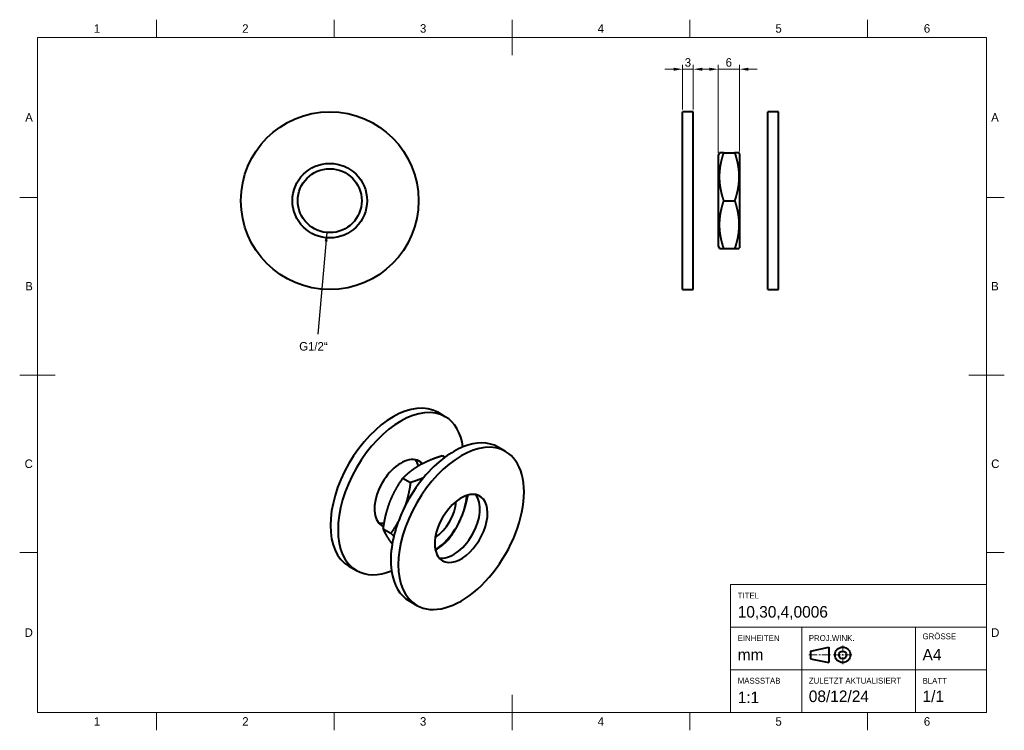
# Model space of a CAD drawing. Header units: millimetres. Extents: x 15 to 292, y 5 to 205.
import ezdxf

# ---------------------------------------------------------------- set-up
doc = ezdxf.new("R2010")
doc.units = ezdxf.units.MM
for name, color, linetype in [('Anmerkungen', 7, 'Continuous'), ('Begrenzung', 7, 'Continuous'), ('Geometrien', 7, 'Continuous')]:
    doc.layers.add(name, color=color, linetype=linetype)
doc.styles.add('Shapr0', font='txt', dxfattribs={"height": 2.3925})
doc.styles.add('Shapr1', font='txt', dxfattribs={"height": 2.3925})
doc.styles.add('Shapr10', font='txt', dxfattribs={"height": 2.3925})
doc.styles.add('Shapr11', font='txt', dxfattribs={"height": 2.3925})
doc.styles.add('Shapr12', font='txt', dxfattribs={"height": 2.3925})
doc.styles.add('Shapr13', font='txt', dxfattribs={"height": 2.3925})
doc.styles.add('Shapr14', font='txt', dxfattribs={"height": 2.3925})
doc.styles.add('Shapr16', font='txt', dxfattribs={"height": 2.3925})
doc.styles.add('Shapr17', font='txt', dxfattribs={"height": 2.3925})
doc.styles.add('Shapr4', font='txt', dxfattribs={"height": 2.3925})
doc.styles.add('Shapr5', font='txt', dxfattribs={"height": 2.3925})
doc.styles.add('Shapr6', font='txt', dxfattribs={"height": 2.3925})
doc.styles.add('Shapr7', font='txt', dxfattribs={"height": 2.3925})
doc.styles.add('Shapr8', font='txt', dxfattribs={"height": 2.3925})
doc.styles.add('Shapr9', font='txt', dxfattribs={"height": 2.3925})
doc.dimstyles.new('ISO-25', dxfattribs={"dimtxt": 2.5, "dimasz": 2.5, "dimexe": 1.25, "dimexo": 0.625, "dimtad": 1, "dimtxsty": 'Standard', "dimcen": 2.5, "dimadec": 0, "dimazin": 0, "dimtfac": 1, "dimtmove": 0, "dimatfit": 3, "dimfxl": 1, "dimarcsym": 0})

# ---------------------------------------------------------------- blocks, each defined once
blk = doc.blocks.new('*D2')
at = {"layer": 'Anmerkungen', "color": 0, "linetype": 'Continuous', "lineweight": 15}
for p, q in [((211.5, 167.49), (211.5, 192.31)), ((217.5, 167.91), (217.5, 192.31)), ((209, 191.06), (206.5, 191.06)), ((217.5, 191.06), (211.5, 191.06)), ((220, 191.06), (222.5, 191.06))]:
    blk.add_line(p, q, dxfattribs=at)
at = {"layer": 'Anmerkungen', "color": 0}
for points in [[(209, 190.64), (209, 191.48), (211.5, 191.06)], [(220, 191.48), (220, 190.64), (217.5, 191.06)]]:
    blk.add_solid(points, dxfattribs=at)
at = {"layer": 'Defpoints', "color": 0}
for p in [(211.5, 191.06), (211.5, 166.87), (217.5, 167.28)]:
    blk.add_point(p, dxfattribs=at)
at = {"layer": 'Anmerkungen', "color": 0, "lineweight": 15, "insert": (214.5, 192.95), "char_height": 2.393, "attachment_point": 5, "style": 'Shapr17'}
blk.add_mtext('\\A1;6', dxfattribs=at)
blk = doc.blocks.new('*D3')
at = {"layer": 'Anmerkungen', "color": 0, "linetype": 'Continuous', "lineweight": 15}
for p, q in [((201.5, 179.68), (201.5, 192.31)), ((204.5, 179.68), (204.5, 192.31)), ((199, 191.06), (196.5, 191.06)), ((201.5, 191.06), (204.5, 191.06)), ((207, 191.06), (209.5, 191.06))]:
    blk.add_line(p, q, dxfattribs=at)
at = {"layer": 'Anmerkungen', "color": 0}
for points in [[(199, 190.64), (199, 191.48), (201.5, 191.06)], [(207, 191.48), (207, 190.64), (204.5, 191.06)]]:
    blk.add_solid(points, dxfattribs=at)
at = {"layer": 'Defpoints', "color": 0}
for p in [(204.5, 191.06), (201.5, 179.06), (204.5, 179.06)]:
    blk.add_point(p, dxfattribs=at)
at = {"layer": 'Anmerkungen', "color": 0, "lineweight": 15, "insert": (203, 192.95), "char_height": 2.393, "attachment_point": 5, "style": 'Shapr17'}
blk.add_mtext('\\A1;3', dxfattribs=at)
blk = doc.blocks.new('*U4')
at = {"layer": 'Begrenzung', "linetype": 'Continuous', "lineweight": 15}
for p, q in [((287, 46), (215, 46)), ((215, 10), (215, 46)), ((287, 10), (287, 46)), ((287, 34), (215, 34)), ((235, 10), (235, 34)), ((267, 10), (267, 34)), ((246.53, 26.88), (246.53, 28.83)), ((237, 26.23), (239.38, 26.23)), ((239.82, 26.23), (240.25, 26.23)), ((243.07, 26.23), (240.68, 26.23)), ((245.88, 26.23), (243.93, 26.23)), ((246.32, 26.23), (246.75, 26.23)), ((246.53, 26.02), (246.53, 26.45)), ((246.53, 25.58), (246.53, 23.63)), ((247.18, 26.23), (249.13, 26.23)), ((287, 22), (215, 22)), ((287, 10), (215, 10))]:
    blk.add_line(p, q, dxfattribs=at)
at = {"layer": 'Begrenzung', "linetype": 'Continuous', "lineweight": 40}
for p, q in [((237.43, 27.32), (242.63, 28.4)), ((242.63, 28.4), (242.63, 24.07)), ((237.43, 27.32), (237.43, 25.15)), ((237.43, 25.15), (242.63, 24.07))]:
    blk.add_line(p, q, dxfattribs=at)
for radius in [2.17, 1.08]:
    blk.add_circle((246.53, 26.23), radius, dxfattribs=at)

msp = doc.modelspace()

# ---------------------------------------------------------------- linework, layer by layer
at = {"layer": 'Begrenzung', "linetype": 'Continuous', "lineweight": 15}
for p, q in [((53.5, 200), (53.5, 205)), ((103.5, 200), (103.5, 205)), ((153.5, 195), (153.5, 205)), ((203.5, 200), (203.5, 205)), ((253.5, 200), (253.5, 205)), ((287, 200), (20, 200)), ((20, 200), (20, 10)), ((287, 10), (287, 200)), ((20, 155), (15, 155)), ((287, 155), (292, 155)), ((25, 105), (15, 105)), ((282, 105), (292, 105)), ((20, 55), (15, 55)), ((287, 55), (292, 55)), ((153.5, 15), (153.5, 5)), ((20, 10), (287, 10)), ((53.5, 10), (53.5, 5)), ((103.5, 10), (103.5, 5)), ((203.5, 10), (203.5, 5)), ((253.5, 10), (253.5, 5))]:
    msp.add_line(p, q, dxfattribs=at)
at = {"layer": 'Geometrien', "linetype": 'Continuous', "lineweight": 40}
for p, q in [((201.5, 129.059), (201.5, 179.059)), ((204.5, 179.059), (201.5, 179.059)), ((204.5, 129.059), (204.5, 179.059)), ((228.5, 179.059), (225.5, 179.059)), ((225.5, 129.059), (225.5, 179.059)), ((228.5, 129.059), (228.5, 179.059)), ((211.9, 167.559), (211.5, 166.866)), ((211.5, 166.866), (211.5, 141.251)), ((213.106, 167.559), (211.9, 167.559)), ((213.106, 167.559), (216.134, 167.559)), ((217.34, 167.559), (216.134, 167.559)), ((217.5, 167.282), (217.34, 167.559)), ((217.5, 167.282), (217.5, 140.836)), ((213.106, 154.059), (216.134, 154.059)), ((211.5, 141.251), (211.9, 140.559)), ((211.9, 140.559), (213.106, 140.559)), ((213.106, 140.559), (216.134, 140.559)), ((216.134, 140.559), (217.34, 140.559)), ((217.34, 140.559), (217.5, 140.836)), ((201.5, 129.059), (204.5, 129.059)), ((225.5, 129.059), (228.5, 129.059)), ((134.727, 93.271), (132.606, 94.496)), ((151.698, 83.474), (149.577, 84.698)), ((133.824, 82.312), (134.627, 81.849)), ((122.801, 75.948), (124.943, 74.712)), ((117.29, 61.744), (119.431, 60.507)), ((107.606, 51.195), (109.727, 49.97)), ((124.577, 41.397), (126.698, 40.172))]:
    msp.add_line(p, q, dxfattribs=at)
at = {"layer": 'Geometrien', "linetype": 'Continuous', "lineweight": 40, "flags": 128}
for points in [[(213.106, 154.059), (213.06, 154.198), (213.014, 154.338), (212.969, 154.478), (212.925, 154.618), (212.891, 154.73), (212.856, 154.842), (212.823, 154.954), (212.789, 155.067), (212.756, 155.179), (212.724, 155.292), (212.692, 155.405), (212.661, 155.518), (212.63, 155.631), (212.6, 155.744), (212.57, 155.857), (212.541, 155.97), (212.512, 156.084), (212.484, 156.198), (212.457, 156.311), (212.43, 156.425), (212.404, 156.539), (212.378, 156.653), (212.353, 156.767), (212.328, 156.881), (212.304, 156.995), (212.281, 157.11), (212.258, 157.224), (212.236, 157.339), (212.215, 157.453), (212.194, 157.57), (212.173, 157.687), (212.153, 157.803), (212.134, 157.92), (212.116, 158.037), (212.098, 158.155), (212.081, 158.272), (212.065, 158.389), (212.05, 158.506), (212.035, 158.624), (212.022, 158.735), (212.009, 158.847), (211.997, 158.958), (211.986, 159.07), (211.975, 159.181), (211.965, 159.293), (211.956, 159.405), (211.947, 159.516), (211.94, 159.628), (211.933, 159.74), (211.926, 159.852), (211.92, 159.963), (211.915, 160.075), (211.911, 160.187), (211.907, 160.299), (211.905, 160.411), (211.902, 160.523), (211.901, 160.635), (211.9, 160.748), (211.9, 160.861), (211.901, 160.974), (211.902, 161.087), (211.904, 161.201), (211.907, 161.314), (211.911, 161.418), (211.915, 161.523), (211.919, 161.627), (211.924, 161.731), (211.93, 161.836), (211.936, 161.94), (211.943, 162.044), (211.951, 162.149), (211.959, 162.253), (211.968, 162.357), (211.978, 162.462), (211.988, 162.566), (211.998, 162.67), (212.009, 162.775), (212.021, 162.879), (212.034, 162.983), (212.047, 163.087), (212.06, 163.191), (212.074, 163.294), (212.089, 163.398), (212.104, 163.502), (212.12, 163.605), (212.136, 163.709), (212.153, 163.812), (212.171, 163.916), (212.189, 164.019), (212.207, 164.123), (212.226, 164.226), (212.246, 164.329), (212.266, 164.433), (212.286, 164.536), (212.308, 164.639), (212.329, 164.741), (212.351, 164.844), (212.374, 164.947), (212.403, 165.075), (212.432, 165.203), (212.463, 165.331), (212.494, 165.459), (212.526, 165.587), (212.558, 165.714), (212.592, 165.842), (212.626, 165.969), (212.662, 166.103), (212.699, 166.236), (212.736, 166.369), (212.775, 166.501), (212.814, 166.634), (212.854, 166.766), (212.894, 166.899), (212.935, 167.031), (212.977, 167.163), (213.019, 167.295), (213.062, 167.427), (213.106, 167.559)], [(216.134, 167.559), (216.179, 167.422), (216.224, 167.286), (216.268, 167.149), (216.311, 167.012), (216.353, 166.875), (216.395, 166.738), (216.436, 166.601), (216.476, 166.463), (216.508, 166.353), (216.539, 166.243), (216.57, 166.133), (216.6, 166.022), (216.63, 165.912), (216.659, 165.801), (216.688, 165.69), (216.716, 165.579), (216.744, 165.468), (216.771, 165.357), (216.798, 165.246), (216.824, 165.135), (216.849, 165.024), (216.874, 164.912), (216.898, 164.801), (216.922, 164.689), (216.945, 164.577), (216.968, 164.466), (216.99, 164.354), (217.011, 164.242), (217.032, 164.128), (217.052, 164.014), (217.072, 163.9), (217.091, 163.786), (217.11, 163.672), (217.128, 163.557), (217.145, 163.443), (217.161, 163.328), (217.177, 163.214), (217.192, 163.099), (217.205, 162.992), (217.218, 162.884), (217.231, 162.776), (217.242, 162.668), (217.253, 162.56), (217.263, 162.453), (217.273, 162.345), (217.282, 162.237), (217.291, 162.129), (217.298, 162.021), (217.305, 161.913), (217.312, 161.804), (217.318, 161.696), (217.323, 161.588), (217.327, 161.48), (217.331, 161.372), (217.334, 161.263), (217.337, 161.155), (217.339, 161.046), (217.34, 160.937), (217.34, 160.827), (217.34, 160.718), (217.339, 160.609), (217.337, 160.499), (217.335, 160.392), (217.332, 160.284), (217.329, 160.177), (217.325, 160.069), (217.32, 159.961), (217.314, 159.854), (217.308, 159.747), (217.301, 159.639), (217.294, 159.532), (217.286, 159.424), (217.277, 159.317), (217.267, 159.209), (217.257, 159.101), (217.247, 158.994), (217.235, 158.886), (217.224, 158.779), (217.211, 158.672), (217.198, 158.565), (217.184, 158.458), (217.17, 158.351), (217.155, 158.245), (217.139, 158.138), (217.123, 158.031), (217.106, 157.925), (217.089, 157.818), (217.071, 157.711), (217.053, 157.605), (217.034, 157.498), (217.014, 157.391), (216.994, 157.285), (216.973, 157.179), (216.952, 157.073), (216.93, 156.967), (216.908, 156.861), (216.885, 156.755), (216.862, 156.65), (216.838, 156.544), (216.813, 156.439), (216.789, 156.333), (216.763, 156.228), (216.731, 156.096), (216.698, 155.964), (216.664, 155.833), (216.629, 155.701), (216.599, 155.591), (216.569, 155.481), (216.538, 155.371), (216.507, 155.261), (216.476, 155.152), (216.435, 155.014), (216.395, 154.878), (216.353, 154.741), (216.311, 154.604), (216.268, 154.468), (216.224, 154.331), (216.179, 154.195)], [(213.106, 140.559), (213.067, 140.674), (213.029, 140.79), (212.992, 140.907), (212.955, 141.023), (212.919, 141.139), (212.883, 141.256), (212.847, 141.372), (212.812, 141.489), (212.778, 141.606), (212.744, 141.723), (212.71, 141.84), (212.678, 141.957), (212.645, 142.075), (212.614, 142.193), (212.582, 142.31), (212.552, 142.428), (212.522, 142.546), (212.493, 142.664), (212.464, 142.782), (212.436, 142.9), (212.408, 143.018), (212.381, 143.136), (212.355, 143.255), (212.33, 143.373), (212.305, 143.492), (212.281, 143.611), (212.257, 143.73), (212.234, 143.849), (212.212, 143.968), (212.19, 144.088), (212.171, 144.2), (212.152, 144.311), (212.134, 144.423), (212.116, 144.535), (212.099, 144.648), (212.083, 144.76), (212.067, 144.872), (212.053, 144.984), (212.038, 145.097), (212.025, 145.209), (212.012, 145.322), (212, 145.434), (211.988, 145.547), (211.977, 145.66), (211.967, 145.773), (211.957, 145.887), (211.948, 146.005), (211.94, 146.124), (211.932, 146.242), (211.926, 146.361), (211.921, 146.456), (211.916, 146.551), (211.913, 146.646), (211.909, 146.741), (211.906, 146.836), (211.904, 146.931), (211.902, 147.026), (211.901, 147.121), (211.9, 147.216), (211.9, 147.311), (211.9, 147.407), (211.901, 147.502), (211.902, 147.598), (211.904, 147.693), (211.907, 147.789), (211.91, 147.894), (211.914, 147.998), (211.918, 148.103), (211.923, 148.208), (211.929, 148.313), (211.935, 148.418), (211.942, 148.522), (211.949, 148.627), (211.958, 148.732), (211.966, 148.836), (211.976, 148.941), (211.986, 149.046), (211.996, 149.151), (212.007, 149.255), (212.019, 149.36), (212.031, 149.464), (212.044, 149.569), (212.058, 149.673), (212.072, 149.777), (212.086, 149.881), (212.102, 149.985), (212.117, 150.089), (212.134, 150.193), (212.151, 150.297), (212.168, 150.401), (212.186, 150.505), (212.205, 150.609), (212.224, 150.713), (212.243, 150.816), (212.263, 150.92), (212.284, 151.023), (212.305, 151.127), (212.327, 151.23), (212.349, 151.333), (212.371, 151.436), (212.4, 151.565), (212.43, 151.693), (212.461, 151.822), (212.492, 151.95), (212.524, 152.078), (212.556, 152.207), (212.59, 152.335), (212.624, 152.463), (212.66, 152.596), (212.697, 152.73), (212.735, 152.863), (212.774, 152.997), (212.813, 153.13), (212.853, 153.263), (212.893, 153.396), (212.934, 153.529), (212.976, 153.661), (213.019, 153.794), (213.062, 153.926), (213.106, 154.059)], [(216.179, 154.195), (216.179, 154.195), (216.134, 154.059)], [(216.134, 154.059), (216.176, 153.934), (216.216, 153.809), (216.257, 153.684), (216.296, 153.559), (216.335, 153.434), (216.374, 153.308), (216.412, 153.183), (216.449, 153.057), (216.486, 152.931), (216.522, 152.805), (216.557, 152.679), (216.592, 152.553), (216.626, 152.427), (216.659, 152.3), (216.692, 152.174), (216.724, 152.047), (216.756, 151.92), (216.786, 151.793), (216.816, 151.666), (216.846, 151.539), (216.869, 151.433), (216.893, 151.326), (216.915, 151.22), (216.938, 151.114), (216.959, 151.007), (216.981, 150.901), (217.001, 150.794), (217.021, 150.687), (217.041, 150.58), (217.06, 150.474), (217.078, 150.366), (217.096, 150.259), (217.113, 150.15), (217.13, 150.04), (217.146, 149.931), (217.162, 149.821), (217.177, 149.711), (217.192, 149.602), (217.205, 149.492), (217.218, 149.382), (217.231, 149.272), (217.243, 149.162), (217.254, 149.051), (217.264, 148.941), (217.273, 148.844), (217.281, 148.747), (217.289, 148.651), (217.296, 148.554), (217.303, 148.457), (217.309, 148.36), (217.314, 148.263), (217.319, 148.166), (217.324, 148.069), (217.328, 147.972), (217.331, 147.875), (217.334, 147.778), (217.336, 147.681), (217.338, 147.584), (217.339, 147.487), (217.34, 147.39), (217.34, 147.292), (217.34, 147.194), (217.339, 147.097), (217.337, 146.999), (217.335, 146.892), (217.332, 146.784), (217.329, 146.677), (217.325, 146.569), (217.32, 146.461), (217.314, 146.354), (217.308, 146.247), (217.301, 146.139), (217.294, 146.032), (217.286, 145.924), (217.277, 145.817), (217.267, 145.709), (217.257, 145.601), (217.247, 145.494), (217.235, 145.386), (217.224, 145.279), (217.211, 145.172), (217.198, 145.065), (217.184, 144.958), (217.17, 144.851), (217.155, 144.745), (217.139, 144.638), (217.123, 144.531), (217.106, 144.425), (217.089, 144.318), (217.071, 144.211), (217.053, 144.105), (217.034, 143.998), (217.014, 143.891), (216.994, 143.785), (216.973, 143.679), (216.952, 143.573), (216.93, 143.467), (216.908, 143.361), (216.885, 143.255), (216.862, 143.15), (216.838, 143.044), (216.813, 142.939), (216.789, 142.833), (216.763, 142.728), (216.731, 142.596), (216.698, 142.464), (216.664, 142.333), (216.629, 142.201), (216.599, 142.091), (216.569, 141.981), (216.538, 141.871), (216.507, 141.761), (216.476, 141.652), (216.435, 141.514), (216.395, 141.378), (216.353, 141.241), (216.311, 141.104), (216.268, 140.968), (216.224, 140.831), (216.179, 140.695), (216.134, 140.559)], [(128.284, 80.076), (128.32, 80.094), (128.41, 80.141), (128.5, 80.187), (128.59, 80.233), (128.681, 80.279), (128.772, 80.325), (128.864, 80.37), (128.957, 80.415), (129.05, 80.46), (129.143, 80.505), (129.236, 80.549), (129.33, 80.593), (129.424, 80.637), (129.518, 80.68), (129.613, 80.723), (129.708, 80.766), (129.803, 80.809), (129.899, 80.851), (129.995, 80.893), (130.091, 80.935), (130.188, 80.977), (130.285, 81.018), (130.383, 81.059), (130.481, 81.1), (130.579, 81.141), (130.678, 81.182), (130.776, 81.222), (130.875, 81.262), (130.974, 81.301), (131.074, 81.341), (131.174, 81.38), (131.299, 81.428), (131.424, 81.477), (131.55, 81.525), (131.677, 81.572), (131.804, 81.619), (131.931, 81.666), (132.059, 81.713), (132.187, 81.759), (132.321, 81.807), (132.456, 81.855), (132.591, 81.902), (132.727, 81.949), (132.863, 81.995), (132.999, 82.042), (133.135, 82.088), (133.272, 82.133), (133.41, 82.178), (133.547, 82.223), (133.685, 82.268), (133.824, 82.312)], [(122.801, 75.948), (122.882, 76.033), (122.964, 76.117), (123.047, 76.201), (123.13, 76.285), (123.197, 76.352), (123.264, 76.419), (123.332, 76.486), (123.401, 76.553), (123.469, 76.619), (123.538, 76.686), (123.608, 76.752), (123.678, 76.818), (123.749, 76.884), (123.82, 76.949), (123.891, 77.015), (123.963, 77.08), (124.035, 77.145), (124.108, 77.21), (124.182, 77.275), (124.255, 77.34), (124.33, 77.404), (124.404, 77.468), (124.48, 77.532), (124.556, 77.596), (124.632, 77.66), (124.709, 77.723), (124.786, 77.787), (124.864, 77.85), (124.943, 77.912), (125.023, 77.976), (125.104, 78.039), (125.185, 78.102), (125.267, 78.165), (125.35, 78.228), (125.433, 78.29), (125.517, 78.353), (125.601, 78.414), (125.686, 78.476), (125.772, 78.538), (125.853, 78.595), (125.935, 78.653), (126.018, 78.711), (126.101, 78.768), (126.184, 78.825), (126.268, 78.881), (126.353, 78.938), (126.438, 78.994), (126.524, 79.05), (126.61, 79.105), (126.697, 79.161), (126.784, 79.216), (126.872, 79.271), (126.96, 79.325), (127.049, 79.379), (127.139, 79.433), (127.2, 79.47)], [(117.545, 63.32), (117.547, 63.329), (117.571, 63.461), (117.595, 63.592), (117.62, 63.723), (117.645, 63.855), (117.671, 63.986), (117.697, 64.117), (117.724, 64.248), (117.751, 64.379), (117.778, 64.509), (117.806, 64.64), (117.834, 64.77), (117.863, 64.901), (117.892, 65.031), (117.922, 65.161), (117.952, 65.291), (117.983, 65.42), (118.014, 65.55), (118.046, 65.679), (118.078, 65.811), (118.111, 65.942), (118.145, 66.073), (118.179, 66.204), (118.214, 66.334), (118.25, 66.465), (118.285, 66.595), (118.322, 66.725), (118.359, 66.855), (118.396, 66.984), (118.432, 67.107), (118.469, 67.229), (118.506, 67.352), (118.544, 67.473), (118.582, 67.595), (118.62, 67.717), (118.659, 67.838), (118.699, 67.959), (118.739, 68.08), (118.78, 68.2), (118.821, 68.321), (118.862, 68.441), (118.904, 68.56), (118.947, 68.68), (118.99, 68.799), (119.034, 68.918), (119.078, 69.037), (119.123, 69.155), (119.168, 69.274), (119.214, 69.394), (119.261, 69.512), (119.308, 69.631), (119.356, 69.749), (119.404, 69.867), (119.449, 69.975), (119.495, 70.084), (119.54, 70.192), (119.587, 70.299), (119.633, 70.407), (119.681, 70.514), (119.728, 70.621), (119.776, 70.727), (119.824, 70.834), (119.873, 70.94), (119.923, 71.046), (119.972, 71.152), (120.022, 71.257), (120.073, 71.362), (120.124, 71.467), (120.175, 71.571), (120.227, 71.675), (120.279, 71.779), (120.331, 71.883), (120.384, 71.986), (120.437, 72.089), (120.49, 72.191), (120.544, 72.293), (120.598, 72.395), (120.653, 72.497), (120.708, 72.599), (120.763, 72.7), (120.819, 72.801), (120.875, 72.902), (120.931, 73.002), (120.988, 73.102), (121.045, 73.202), (121.102, 73.301), (121.159, 73.4), (121.217, 73.499), (121.29, 73.622), (121.363, 73.745), (121.437, 73.867), (121.511, 73.989), (121.586, 74.11), (121.661, 74.231), (121.737, 74.352), (121.813, 74.472), (121.893, 74.598), (121.973, 74.722), (122.054, 74.847), (122.136, 74.971), (122.217, 75.094), (122.299, 75.218), (122.382, 75.34), (122.465, 75.463), (122.548, 75.585), (122.632, 75.706), (122.717, 75.827), (122.801, 75.948)], [(128.588, 76.051), (128.487, 76.009), (128.387, 75.966), (128.286, 75.924), (128.185, 75.882), (128.084, 75.84), (127.982, 75.799), (127.88, 75.758), (127.778, 75.717), (127.675, 75.677), (127.573, 75.636), (127.469, 75.596), (127.366, 75.557), (127.262, 75.517), (127.158, 75.478), (127.028, 75.429), (126.897, 75.38), (126.766, 75.332), (126.634, 75.284), (126.523, 75.245), (126.412, 75.205), (126.3, 75.166), (126.188, 75.127), (126.076, 75.088), (125.936, 75.04), (125.795, 74.992), (125.654, 74.944), (125.513, 74.897), (125.371, 74.85), (125.228, 74.804), (125.086, 74.758), (124.943, 74.712)], [(124.943, 74.712), (124.919, 74.55), (124.895, 74.388), (124.87, 74.226), (124.844, 74.065), (124.818, 73.903), (124.792, 73.742), (124.765, 73.581), (124.737, 73.42), (124.715, 73.291), (124.692, 73.162), (124.669, 73.034), (124.645, 72.905), (124.621, 72.777), (124.596, 72.648), (124.571, 72.52), (124.546, 72.392), (124.52, 72.264), (124.494, 72.136), (124.468, 72.008), (124.441, 71.88), (124.413, 71.753), (124.385, 71.626), (124.357, 71.498), (124.328, 71.371), (124.299, 71.244), (124.269, 71.117), (124.239, 70.99), (124.208, 70.864), (124.177, 70.736), (124.145, 70.607), (124.112, 70.479), (124.079, 70.351), (124.046, 70.224), (124.011, 70.096), (123.977, 69.969), (123.942, 69.842), (123.906, 69.715), (123.87, 69.588), (123.836, 69.469), (123.801, 69.351), (123.765, 69.232), (123.73, 69.114), (123.693, 68.996), (123.657, 68.878), (123.619, 68.761), (123.582, 68.644), (123.544, 68.526), (123.505, 68.41), (123.466, 68.293), (123.426, 68.177), (123.386, 68.06), (123.382, 68.05)], [(135.965, 59.03), (136.053, 59.155), (136.14, 59.281), (136.227, 59.407), (136.313, 59.533), (136.399, 59.66), (136.485, 59.787), (136.57, 59.915), (136.654, 60.043), (136.722, 60.146), (136.789, 60.25), (136.856, 60.353), (136.922, 60.457), (136.988, 60.561), (137.054, 60.665), (137.12, 60.77), (137.185, 60.875), (137.25, 60.981), (137.314, 61.087), (137.378, 61.193), (137.442, 61.299), (137.506, 61.406), (137.569, 61.513), (137.631, 61.62), (137.694, 61.728), (137.756, 61.836), (137.817, 61.945), (137.879, 62.053), (137.939, 62.163), (138.001, 62.274), (138.062, 62.385), (138.122, 62.497), (138.182, 62.609), (138.242, 62.722), (138.301, 62.835), (138.36, 62.948), (138.418, 63.062), (138.476, 63.176), (138.534, 63.291), (138.587, 63.399), (138.64, 63.507), (138.693, 63.615), (138.745, 63.724), (138.797, 63.833), (138.848, 63.942), (138.899, 64.052), (138.95, 64.161), (139, 64.272), (139.049, 64.382), (139.098, 64.493), (139.147, 64.604), (139.195, 64.716), (139.243, 64.827), (139.291, 64.939), (139.337, 65.052), (139.384, 65.164), (139.43, 65.277), (139.476, 65.391), (139.521, 65.506), (139.566, 65.621), (139.61, 65.736), (139.654, 65.851), (139.698, 65.967), (139.74, 66.081), (139.782, 66.195), (139.824, 66.31), (139.865, 66.425), (139.905, 66.54), (139.945, 66.655), (139.985, 66.771), (140.024, 66.887), (140.062, 67.003), (140.1, 67.119), (140.138, 67.236), (140.175, 67.353), (140.212, 67.47), (140.248, 67.588), (140.284, 67.706), (140.32, 67.823), (140.355, 67.941), (140.389, 68.059), (140.423, 68.177), (140.456, 68.295), (140.489, 68.414), (140.522, 68.533), (140.554, 68.651), (140.586, 68.77), (140.617, 68.89), (140.648, 69.009), (140.678, 69.129), (140.708, 69.249), (140.738, 69.369), (140.767, 69.489), (140.796, 69.609), (140.824, 69.73), (140.852, 69.85), (140.88, 69.97), (140.907, 70.091), (140.933, 70.212), (140.959, 70.333), (140.985, 70.454), (141.011, 70.575), (141.036, 70.696), (141.067, 70.848), (141.097, 71), (141.127, 71.152), (141.139, 71.219)], [(121.625, 64.042), (121.585, 63.968), (121.528, 63.863), (121.471, 63.759), (121.414, 63.655), (121.356, 63.551), (121.298, 63.448), (121.24, 63.345), (121.181, 63.243), (121.122, 63.14), (121.063, 63.038), (121.003, 62.937), (120.943, 62.835), (120.883, 62.734), (120.823, 62.633), (120.762, 62.533), (120.685, 62.407), (120.608, 62.283), (120.53, 62.158), (120.452, 62.034), (120.386, 61.93), (120.32, 61.827), (120.253, 61.723), (120.186, 61.62), (120.119, 61.518), (120.034, 61.39), (119.95, 61.263), (119.864, 61.136), (119.779, 61.009), (119.692, 60.883), (119.606, 60.757), (119.519, 60.632), (119.431, 60.507)], [(117.29, 61.744), (117.314, 61.909), (117.339, 62.075), (117.364, 62.24), (117.378, 62.329)], [(119.812, 57.468), (119.759, 57.539), (119.705, 57.611), (119.651, 57.683), (119.598, 57.755), (119.556, 57.812), (119.514, 57.869), (119.472, 57.926), (119.431, 57.982), (119.39, 58.038), (119.35, 58.094), (119.31, 58.15), (119.27, 58.206), (119.231, 58.262), (119.192, 58.317), (119.153, 58.372), (119.115, 58.427), (119.077, 58.482), (119.039, 58.537), (119.001, 58.592), (118.961, 58.651), (118.921, 58.711), (118.881, 58.77), (118.842, 58.829), (118.803, 58.887), (118.765, 58.945), (118.727, 59.003), (118.69, 59.061), (118.653, 59.119), (118.616, 59.176), (118.58, 59.233), (118.544, 59.29), (118.509, 59.346), (118.474, 59.402), (118.44, 59.458), (118.406, 59.514), (118.372, 59.569), (118.339, 59.624), (118.307, 59.679), (118.274, 59.734), (118.243, 59.788), (118.211, 59.842), (118.18, 59.895), (118.15, 59.949), (118.12, 60.002), (118.09, 60.055), (118.061, 60.108), (118.032, 60.16), (118.004, 60.213), (117.975, 60.265), (117.948, 60.316), (117.921, 60.368), (117.894, 60.419), (117.867, 60.47), (117.841, 60.52), (117.809, 60.583), (117.778, 60.646), (117.747, 60.708), (117.716, 60.77), (117.687, 60.831), (117.657, 60.892), (117.629, 60.953), (117.601, 61.013), (117.572, 61.076), (117.543, 61.139), (117.516, 61.201), (117.488, 61.263), (117.462, 61.324), (117.436, 61.385), (117.41, 61.445), (117.385, 61.506), (117.36, 61.566), (117.336, 61.625), (117.313, 61.685), (117.29, 61.744)], [(117.378, 62.329), (117.39, 62.405), (117.412, 62.538), (117.433, 62.67), (117.455, 62.802), (117.478, 62.934), (117.5, 63.066), (117.523, 63.197), (117.545, 63.32)], [(131.957, 55.747), (132.025, 55.79), (132.106, 55.841), (132.187, 55.893), (132.268, 55.945), (132.348, 55.998), (132.428, 56.051), (132.507, 56.103), (132.586, 56.157), (132.665, 56.21), (132.743, 56.264), (132.82, 56.318), (132.897, 56.372), (132.974, 56.426), (133.05, 56.481), (133.126, 56.535), (133.201, 56.59), (133.275, 56.645), (133.35, 56.7), (133.423, 56.756), (133.497, 56.811), (133.57, 56.867), (133.642, 56.923), (133.714, 56.98), (133.786, 57.036), (133.857, 57.093), (133.928, 57.15), (133.998, 57.207), (134.068, 57.264), (134.138, 57.321), (134.207, 57.379), (134.275, 57.436), (134.343, 57.494), (134.428, 57.567), (134.512, 57.64), (134.595, 57.712), (134.678, 57.786), (134.76, 57.859), (134.842, 57.933), (134.923, 58.007), (135.003, 58.081), (135.087, 58.159), (135.169, 58.237), (135.252, 58.316), (135.333, 58.394), (135.414, 58.473), (135.495, 58.552), (135.575, 58.631), (135.654, 58.711), (135.733, 58.79), (135.811, 58.87), (135.888, 58.95), (135.965, 59.03)]]:
    msp.add_lwpolyline(points, dxfattribs=at)
at = {"layer": 'Geometrien', "linetype": 'Continuous', "lineweight": 40}
for radius in [25, 10.5, 9]:
    msp.add_circle((102.232, 154.059), radius, dxfattribs=at)
for centre, radius, start, end in [((138.782, 60.014), 22.643, 117.62194, 120.7648), ((55.006, 2.599), 86.626, 41.13508, 41.9503)]:
    msp.add_arc(centre, radius, start, end, dxfattribs=at)
for centre, major_axis, start_param, end_param in [((120.106, 72.846), (-12.5, -21.651), 3.1415927, 6.2831853), ((122.227, 71.621), (-12.5, -21.651), 3.1415927, 6.2831853), ((122.227, 71.621), (-12.5, -21.651), 2.5056083, 3.1415927), ((139.198, 61.823), (-12.5, -21.651), 3.1415927, 6.2831853), ((137.077, 63.048), (-12.5, -21.651), 3.1415927, 3.777577), ((139.198, 61.823), (-12.5, -21.651), 6.2831853, 9.424778), ((137.077, 63.048), (-12.5, -21.651), 3.777577, 4.0660201), ((122.227, 71.621), (-5.25, -9.093), 3.3450234, 6.0797546), ((120.106, 72.846), (-5.25, -9.093), 2.6556022, 2.9381619), ((122.227, 71.621), (-5.25, -9.093), 2.9728573, 3.3450234), ((137.077, 63.048), (-12.5, -21.651), 4.0660201, 4.4278867), ((137.077, 63.048), (-12.5, -21.651), 4.4278867, 4.8131716), ((131.42, 66.314), (-4.5, -7.794), 0.8629788, 2.2786139), ((139.198, 61.823), (-5.25, -9.093), 4.1212649, 5.303513), ((131.42, 66.314), (6.612, 11.452), 3.9825011, 5.4422768), ((137.077, 63.048), (-5.25, -9.093), 0.2034307, 2.9381619), ((139.198, 61.823), (-5.25, -9.093), 6.2831853, 9.6282087), ((139.198, 61.823), (-5.25, -9.093), 3.715641, 4.1212649), ((139.198, 61.823), (-5.25, -9.093), 3.6624242, 3.715641), ((139.198, 61.823), (-5.25, -9.093), 3.3450234, 3.6624242), ((137.077, 63.048), (-12.5, -21.651), 4.8131716, 4.9905361), ((137.077, 63.048), (-12.5, -21.651), 4.9905361, 5.1864658), ((120.106, 72.846), (-5.25, -9.093), 0.2034307, 0.4332924), ((122.227, 71.621), (-5.25, -9.093), 6.0797546, 6.3569284), ((137.077, 63.048), (-12.5, -21.651), 5.1864658, 5.2811116), ((139.198, 61.823), (-5.25, -9.093), 5.303513, 5.7091369), ((137.077, 63.048), (-12.5, -21.651), 5.2811116, 5.647201), ((139.198, 61.823), (-5.25, -9.093), 5.7091369, 5.7207013), ((139.198, 61.823), (-5.25, -9.093), 5.7207013, 6.0797546), ((139.198, 61.823), (-5.25, -9.093), 6.0797546, 6.2831853), ((122.227, 71.621), (-12.5, -21.651), 6.2831853, 6.9191697), ((137.077, 63.048), (-12.5, -21.651), 5.647201, 6.2831853)]:
    msp.add_ellipse(centre, major_axis=major_axis, ratio=0.5773503, start_param=start_param, end_param=end_param, dxfattribs=at)

# ---------------------------------------------------------------- block references
msp.add_blockref('*U4', (0, 0))

# ---------------------------------------------------------------- texts
at = {"layer": 'Anmerkungen', "linetype": 'Continuous', "lineweight": 15, "insert": (93.635, 113.049), "char_height": 1.79438, "width": 84.66672, "attachment_point": 4}
msp.add_mtext('{\\fSF-Mono-Regular-Extended.ttf|b0|i0|c0|p0;\\H1.333333x;G1/2“}', dxfattribs=at)
at = {"layer": 'Begrenzung', "linetype": 'Continuous', "lineweight": 15, "char_height": 2.393, "width": 2.3925, "style": 'Shapr0'}
for s, insert, attachment_point in [('1', (36.75, 201.304), 8), ('2', (78.5, 201.304), 8), ('3', (128.5, 201.304), 8), ('4', (178.5, 201.304), 8), ('5', (228.5, 201.304), 8), ('6', (270.25, 201.304), 8), ('A', (18.696, 177.5), 6), ('A', (288.304, 177.5), 4), ('B', (18.696, 130), 6), ('B', (288.304, 130), 4), ('C', (18.696, 80), 6), ('C', (288.304, 80), 4), ('D', (18.696, 32.5), 6), ('D', (288.304, 32.5), 4), ('1', (36.75, 8.696), 2), ('2', (78.5, 8.696), 2), ('3', (128.5, 8.696), 2), ('4', (178.5, 8.696), 2), ('5', (228.5, 8.696), 2), ('6', (270.25, 8.696), 2)]:
    msp.add_mtext(s, dxfattribs=dict(at, insert=insert, attachment_point=attachment_point))
at = {"layer": 'Begrenzung', "linetype": 'Continuous', "lineweight": 15, "attachment_point": 1}
for s, insert, char_height, style in [('TITEL', (217, 43.75), 1.65, 'Shapr5'), ('10,30,4,0006', (217, 39.969), 3.25, 'Shapr1'), ('EINHEITEN', (217, 31.75), 1.65, 'Shapr4'), ('PROJ.WINK.', (237, 31.783), 1.65, 'Shapr7'), ('GRÖSSE', (269, 32.263), 1.65, 'Shapr8'), ('A4', (269, 27.9), 3.25, 'Shapr9'), ('mm', (217, 27.9), 3.25, 'Shapr6'), ('MASSSTAB', (217, 19.783), 1.65, 'Shapr10'), ('ZULETZT AKTUALISIERT', (237, 19.783), 1.65, 'Shapr12'), ('BLATT', (269, 19.75), 1.65, 'Shapr14'), ('1:1', (217, 15.9), 3.25, 'Shapr11'), ('08/12/24', (237, 16.204), 3.25, 'Shapr13'), ('1/1', (269, 16.204), 3.25, 'Shapr16')]:
    msp.add_mtext(s, dxfattribs=dict(at, insert=insert, char_height=char_height, style=style))

# ---------------------------------------------------------------- dimensions: what is measured, and where the dimension line sits
at = {"layer": 'Anmerkungen', "linetype": 'Continuous', "lineweight": 15}
dim = msp.add_linear_dim(base=(204.5, 191.059), p1=(201.5, 179.059), p2=(204.5, 179.059), angle=180, dimstyle='ISO-25', override={"dimscale": 1, "dimgap": 0.7, "dimdec": 2, "dimlfac": 1, "dimrnd": 0.01, "dimzin": 8, "dimdsep": 44, "dimtxsty": 'Shapr17', "dimse1": 0, "dimse2": 0, "dimadec": 2, "dimtol": 0, "dimlim": 0, "dimtp": 0, "dimtm": 0, "dimtfac": 0.6, "dimtdec": 8, "dimfrac": 2, "dimtolj": 1, "dimlwd": 15, "dimlwe": 15}, dxfattribs=at)
dim.commit()
dim.dimension.update_dxf_attribs({"geometry": '*D3', "text_midpoint": (203, 191.059), "dimtype": 160})
dim = msp.add_linear_dim(base=(211.5, 191.059), p1=(217.5, 167.282), p2=(211.5, 166.866), dimstyle='ISO-25', override={"dimscale": 1, "dimgap": 0.7, "dimdec": 2, "dimlfac": 1, "dimrnd": 0.01, "dimzin": 8, "dimdsep": 44, "dimtxsty": 'Shapr17', "dimse1": 0, "dimse2": 0, "dimadec": 2, "dimtol": 0, "dimlim": 0, "dimtp": 0, "dimtm": 0, "dimtfac": 0.6, "dimtdec": 8, "dimfrac": 2, "dimtolj": 1, "dimlwd": 15, "dimlwe": 15}, dxfattribs=at)
dim.commit()
dim.dimension.update_dxf_attribs({"geometry": '*D2', "text_midpoint": (214.5, 191.059), "dimtype": 160})

# ---------------------------------------------------------------- leaders
msp.add_leader([(101.427, 145.095), (98.855, 116.471)], dimstyle='ISO-25', dxfattribs=at)

doc.saveas('drawing.dxf')
